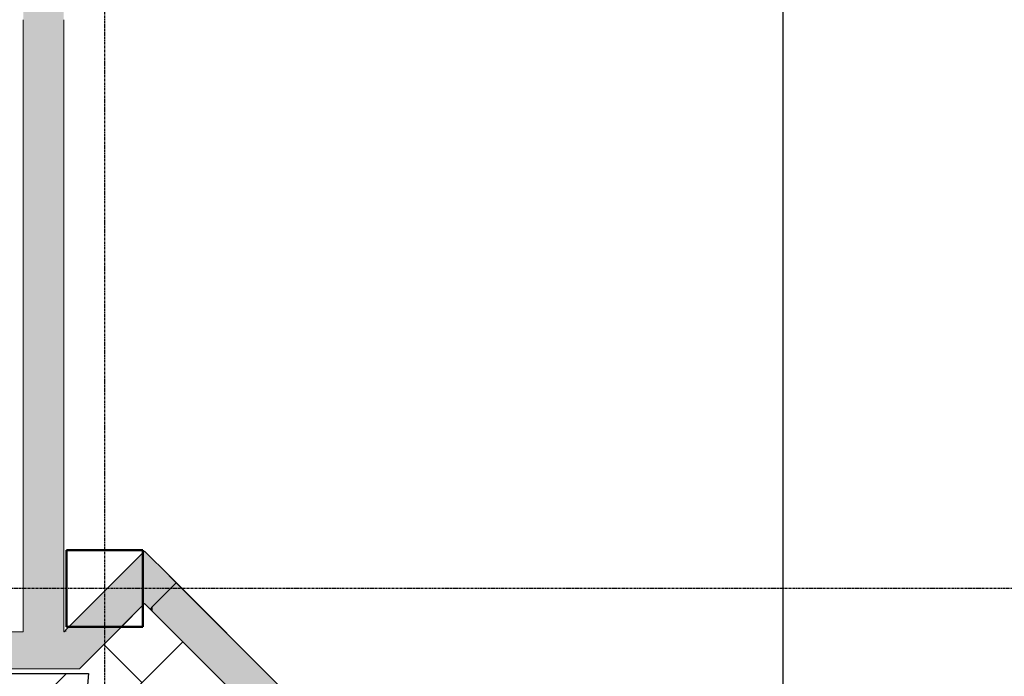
# Model space of a CAD drawing. Header units: inches. Extents: x -4126 to -1814, y 9773 to 12338.
# Tile 41 of 113: x -2518 to -2312, y 10449 to 10586. Entities that reach past the tile are written whole.
import ezdxf

# ---------------------------------------------------------------- set-up
doc = ezdxf.new("R2010")
doc.units = ezdxf.units.IN
doc.header["$MEASUREMENT"] = 0
doc.linetypes.add('Grid Line 1_2_', pattern=[0.875, 0.5, -0.125, 0.125, -0.125])
for name, color, linetype, lineweight in [('A-ANNO-DIMS', 211, 'Continuous', 9), ('A-ANNO-DIMS-96', 211, 'Continuous', 9), ('I-WALL', 2, 'Continuous', 13), ('S-COLS', 52, 'Continuous', 9), ('S-GRID', 1, 'Continuous', 9)]:
    doc.layers.add(name, color=color, linetype=linetype, lineweight=lineweight)
doc.layers.add('LOAD_HATCH', color=8, linetype='Continuous')
doc.styles.add('Century Gothic_B', font='Gothicb.ttf', dxfattribs={"height": 9})
doc.dimstyles.new('OD__1_4__Tol__', dxfattribs={"dimscale": 12, "dimtxt": 9.397514, "dimasz": 1, "dimexe": 0.75, "dimexo": 0.5, "dimgap": 0.125, "dimtad": 1, "dimrnd": 0.25, "dimzin": 1, "dimdsep": 46, "dimlunit": 4, "dimtxsty": 'Century Gothic_B', "dimblk1": 'OBLIQUE', "dimblk2": 'OBLIQUE', "dimsah": 1, "dimcen": 0.09, "dimdle": 0.75, "dimazin": 0, "dimtfac": 1, "dimtdec": 4, "dimtix": 1, "dimtmove": 0, "dimatfit": 3, "dimfxl": 1, "dimtvp": 1, "dimtfill": 1, "dimfrac": 2, "dimtolj": 1, "dimtzin": 0, "dimlwd": 30, "dimlwe": 30, "dimarcsym": 2})

# ---------------------------------------------------------------- blocks, each defined once
blk = doc.blocks.new('CTR - 1st Phase - Common Walls_rvt-1-FRAMING PLAN - 1ST FLOOR')
at = {"layer": 'I-WALL', "lineweight": 5, "transparency": 33554585}
h = blk.add_hatch(color=8, dxfattribs=at)
h.paths.add_polyline_path([(-2517.37, 10458.16), (-2514.32, 10458.16), (-2514.32, 10467.19), (-2512.32, 10467.21), (-2512.32, 10489.14), (-2517.37, 10489.14), (-2517.37, 10459.68)], flags=0)
h.paths.add_polyline_path([(-2517.37, 10489.53), (-2512.32, 10489.53), (-2512.32, 10489.96), (-2517.37, 10489.96)], flags=0)
h.paths.add_polyline_path([(-2512.32, 10490.8), (-2512.32, 10491.23), (-2517.37, 10491.23), (-2517.37, 10490.8)], flags=0)
h.paths.add_polyline_path([(-2517.37, 10491.62), (-2512.32, 10491.62), (-2512.32, 10537.02), (-2517.37, 10537.02)], flags=0)
h.paths.add_polyline_path([(-2517.37, 10537.41), (-2512.32, 10537.41), (-2512.32, 10537.84), (-2517.37, 10537.84)], flags=0)
h.paths.add_polyline_path([(-2512.32, 10538.68), (-2512.32, 10539.11), (-2517.37, 10539.11), (-2517.37, 10538.68)], flags=0)
h.paths.add_polyline_path([(-2512.32, 10539.5), (-2512.32, 10584.9), (-2517.37, 10584.9), (-2517.37, 10539.5)], flags=0)
h.paths.add_polyline_path([(-2517.37, 10585.3), (-2512.32, 10585.3), (-2512.32, 10585.73), (-2517.37, 10585.73)], flags=0)
h.paths.add_polyline_path([(-2512.32, 10586.56), (-2512.32, 10586.99), (-2517.37, 10586.99), (-2517.37, 10586.56)], flags=0)
h.paths.add_polyline_path([(-2512.32, 10587.38), (-2512.32, 10632.78), (-2517.37, 10632.78), (-2517.37, 10587.38)], flags=0)
h.paths.add_polyline_path([(-2517.37, 10633.18), (-2512.32, 10633.18), (-2512.32, 10633.61), (-2517.37, 10633.61)], flags=0)
h.paths.add_polyline_path([(-2512.32, 10634.44), (-2512.32, 10634.87), (-2517.37, 10634.87), (-2517.37, 10634.44)], flags=0)
h.paths.add_polyline_path([(-2512.32, 10635.26), (-2512.32, 10680.67), (-2517.37, 10680.67), (-2517.37, 10635.26)], flags=0)
h.paths.add_polyline_path([(-2517.37, 10681.06), (-2512.32, 10681.06), (-2512.32, 10681.49), (-2517.37, 10681.49)], flags=0)
h.paths.add_polyline_path([(-2512.32, 10682.32), (-2512.32, 10682.75), (-2517.37, 10682.75), (-2517.37, 10682.32)], flags=0)
h.paths.add_polyline_path([(-2517.37, 10683.15), (-2512.32, 10683.15), (-2512.32, 10728.55), (-2517.37, 10728.55)], flags=0)
h.paths.add_polyline_path([(-2512.32, 10728.94), (-2512.32, 10729.37), (-2517.37, 10729.37), (-2517.37, 10728.94)], flags=0)
h.paths.add_polyline_path([(-2517.37, 10730.2), (-2512.32, 10730.2), (-2512.32, 10730.63), (-2517.37, 10730.63)], flags=0)
h.paths.add_polyline_path([(-2517.37, 10731.03), (-2512.32, 10731.03), (-2512.32, 10776.43), (-2517.37, 10776.43), (-2517.37, 10739.54)], flags=0)
h.paths.add_polyline_path([(-2512.32, 10776.82), (-2512.32, 10777.25), (-2517.37, 10777.25), (-2517.37, 10776.82)], flags=0)
h.paths.add_polyline_path([(-2512.32, 10778.09), (-2512.32, 10778.52), (-2517.37, 10778.52), (-2517.37, 10778.09)], flags=0)
h.paths.add_polyline_path([(-2517.37, 10778.91), (-2512.32, 10778.91), (-2512.32, 10813.24), (-2517.37, 10813.24)], flags=0)
h = blk.add_hatch(color=8, dxfattribs=at)
h.paths.add_polyline_path([(-2513.54, 10458.16), (-2513.54, 10467.19), (-2514.32, 10467.19), (-2514.32, 10458.16)], flags=0)
h.paths.add_polyline_path([(-2511.54, 10467.21), (-2511.54, 10489.14), (-2512.32, 10489.14), (-2512.32, 10467.21)], flags=0)
h.paths.add_polyline_path([(-2512.32, 10489.53), (-2511.54, 10489.53), (-2511.54, 10489.96), (-2512.32, 10489.96)], flags=0)
h.paths.add_polyline_path([(-2511.54, 10490.8), (-2511.54, 10491.23), (-2512.32, 10491.23), (-2512.32, 10490.8)], flags=0)
h.paths.add_polyline_path([(-2512.32, 10491.62), (-2511.54, 10491.62), (-2511.54, 10537.02), (-2512.32, 10537.02)], flags=0)
h.paths.add_polyline_path([(-2512.32, 10537.41), (-2511.54, 10537.41), (-2511.54, 10537.84), (-2512.32, 10537.84)], flags=0)
h.paths.add_polyline_path([(-2511.54, 10538.68), (-2511.54, 10539.11), (-2512.32, 10539.11), (-2512.32, 10538.68)], flags=0)
h.paths.add_polyline_path([(-2511.54, 10539.5), (-2511.54, 10584.9), (-2512.32, 10584.9), (-2512.32, 10539.5)], flags=0)
h.paths.add_polyline_path([(-2511.54, 10585.3), (-2511.54, 10585.73), (-2512.32, 10585.73), (-2512.32, 10585.3)], flags=0)
h.paths.add_polyline_path([(-2512.32, 10586.56), (-2511.54, 10586.56), (-2511.54, 10586.99), (-2512.32, 10586.99)], flags=0)
h.paths.add_polyline_path([(-2511.54, 10587.38), (-2511.54, 10632.78), (-2512.32, 10632.78), (-2512.32, 10587.38)], flags=0)
h.paths.add_polyline_path([(-2512.32, 10633.18), (-2511.54, 10633.18), (-2511.54, 10633.61), (-2512.32, 10633.61)], flags=0)
h.paths.add_polyline_path([(-2511.54, 10634.44), (-2511.54, 10634.87), (-2512.32, 10634.87), (-2512.32, 10634.44)], flags=0)
h.paths.add_polyline_path([(-2511.54, 10635.26), (-2511.54, 10680.67), (-2512.32, 10680.67), (-2512.32, 10635.26)], flags=0)
h.paths.add_polyline_path([(-2512.32, 10681.06), (-2511.54, 10681.06), (-2511.54, 10681.49), (-2512.32, 10681.49)], flags=0)
h.paths.add_polyline_path([(-2512.32, 10682.32), (-2511.54, 10682.32), (-2511.54, 10682.75), (-2512.32, 10682.75)], flags=0)
h.paths.add_polyline_path([(-2511.54, 10683.15), (-2511.54, 10728.55), (-2512.32, 10728.55), (-2512.32, 10683.15)], flags=0)
h.paths.add_polyline_path([(-2511.54, 10728.94), (-2511.54, 10729.37), (-2512.32, 10729.37), (-2512.32, 10728.94)], flags=0)
h.paths.add_polyline_path([(-2512.32, 10730.2), (-2511.54, 10730.2), (-2511.54, 10730.63), (-2512.32, 10730.63)], flags=0)
h.paths.add_polyline_path([(-2511.54, 10731.03), (-2511.54, 10776.43), (-2512.32, 10776.43), (-2512.32, 10731.03)], flags=0)
h.paths.add_polyline_path([(-2511.54, 10776.82), (-2511.54, 10777.25), (-2512.32, 10777.25), (-2512.32, 10776.82)], flags=0)
h.paths.add_polyline_path([(-2512.32, 10778.09), (-2511.54, 10778.09), (-2511.54, 10778.52), (-2512.32, 10778.52)], flags=0)
h.paths.add_polyline_path([(-2511.54, 10778.91), (-2511.54, 10813.24), (-2512.32, 10813.24), (-2512.32, 10778.91)], flags=0)
h = blk.add_hatch(color=8, dxfattribs=at)
h.paths.add_polyline_path([(-2508.87, 10458.16), (-2508.87, 10467.19), (-2513.54, 10467.19), (-2513.54, 10458.16)], flags=0)
h.paths.add_polyline_path([(-2511.54, 10467.21), (-2508.87, 10467.21), (-2508.87, 10489.14), (-2511.54, 10489.14), (-2511.54, 10481.21)], flags=0)
h.paths.add_polyline_path([(-2511.54, 10489.53), (-2508.87, 10489.53), (-2508.87, 10489.96), (-2511.54, 10489.96)], flags=0)
h.paths.add_polyline_path([(-2511.54, 10490.8), (-2508.87, 10490.8), (-2508.87, 10491.23), (-2511.54, 10491.23)], flags=0)
h.paths.add_polyline_path([(-2511.54, 10491.62), (-2508.87, 10491.62), (-2508.87, 10537.02), (-2511.54, 10537.02)], flags=0)
h.paths.add_polyline_path([(-2511.54, 10537.41), (-2508.87, 10537.41), (-2508.87, 10537.84), (-2511.54, 10537.84)], flags=0)
h.paths.add_polyline_path([(-2511.54, 10538.68), (-2508.87, 10538.68), (-2508.87, 10539.11), (-2511.54, 10539.11)], flags=0)
h.paths.add_polyline_path([(-2511.54, 10539.5), (-2508.87, 10539.5), (-2508.87, 10584.9), (-2511.54, 10584.9), (-2511.54, 10567.32)], flags=0)
h.paths.add_polyline_path([(-2511.54, 10585.3), (-2508.87, 10585.3), (-2508.87, 10585.73), (-2511.54, 10585.73)], flags=0)
h.paths.add_polyline_path([(-2511.54, 10586.56), (-2508.87, 10586.56), (-2508.87, 10586.99), (-2511.54, 10586.99)], flags=0)
h.paths.add_polyline_path([(-2508.87, 10587.38), (-2508.87, 10632.78), (-2511.54, 10632.78), (-2511.54, 10587.38)], flags=0)
h.paths.add_polyline_path([(-2511.54, 10633.18), (-2508.87, 10633.18), (-2508.87, 10633.61), (-2511.54, 10633.61)], flags=0)
h.paths.add_polyline_path([(-2511.54, 10634.44), (-2508.87, 10634.44), (-2508.87, 10634.87), (-2511.54, 10634.87)], flags=0)
h.paths.add_polyline_path([(-2508.87, 10635.26), (-2508.87, 10680.67), (-2511.54, 10680.67), (-2511.54, 10635.26)], flags=0)
h.paths.add_polyline_path([(-2511.54, 10681.06), (-2508.87, 10681.06), (-2508.87, 10681.49), (-2511.54, 10681.49)], flags=0)
h.paths.add_polyline_path([(-2511.54, 10682.32), (-2508.87, 10682.32), (-2508.87, 10682.75), (-2511.54, 10682.75)], flags=0)
h.paths.add_polyline_path([(-2511.54, 10683.15), (-2508.87, 10683.15), (-2508.87, 10728.55), (-2511.54, 10728.55)], flags=0)
h.paths.add_polyline_path([(-2511.54, 10728.94), (-2508.87, 10728.94), (-2508.87, 10729.37), (-2511.54, 10729.37)], flags=0)
h.paths.add_polyline_path([(-2511.54, 10730.2), (-2508.87, 10730.2), (-2508.87, 10730.63), (-2511.54, 10730.63)], flags=0)
h.paths.add_polyline_path([(-2511.54, 10731.03), (-2508.87, 10731.03), (-2508.87, 10776.43), (-2511.54, 10776.43), (-2511.54, 10739.54)], flags=0)
h.paths.add_polyline_path([(-2508.87, 10776.82), (-2508.87, 10777.25), (-2511.54, 10777.25), (-2511.54, 10776.82)], flags=0)
h.paths.add_polyline_path([(-2508.87, 10778.09), (-2508.87, 10778.52), (-2511.54, 10778.52), (-2511.54, 10778.09)], flags=0)
h.paths.add_polyline_path([(-2511.54, 10778.91), (-2508.87, 10778.91), (-2508.87, 10813.24), (-2511.54, 10813.24)], flags=0)
h = blk.add_hatch(color=8, dxfattribs=at)
h.paths.add_polyline_path([(-2517.37, 10489.14), (-2512.32, 10489.14), (-2512.32, 10489.53), (-2517.37, 10489.53)], flags=0)
h.paths.add_polyline_path([(-2512.32, 10491.23), (-2512.32, 10491.62), (-2517.37, 10491.62), (-2517.37, 10491.23)], flags=0)
h.paths.add_polyline_path([(-2517.37, 10537.02), (-2512.32, 10537.02), (-2512.32, 10537.41), (-2517.37, 10537.41)], flags=0)
h.paths.add_polyline_path([(-2517.37, 10539.11), (-2512.32, 10539.11), (-2512.32, 10539.5), (-2517.37, 10539.5)], flags=0)
h.paths.add_polyline_path([(-2517.37, 10584.9), (-2512.32, 10584.9), (-2512.32, 10585.3), (-2517.37, 10585.3)], flags=0)
h.paths.add_polyline_path([(-2517.37, 10586.99), (-2512.32, 10586.99), (-2512.32, 10587.38), (-2517.37, 10587.38)], flags=0)
h.paths.add_polyline_path([(-2512.32, 10632.78), (-2512.32, 10633.18), (-2517.37, 10633.18), (-2517.37, 10632.78)], flags=0)
h.paths.add_polyline_path([(-2512.32, 10634.87), (-2512.32, 10635.26), (-2517.37, 10635.26), (-2517.37, 10634.87)], flags=0)
h.paths.add_polyline_path([(-2517.37, 10680.67), (-2512.32, 10680.67), (-2512.32, 10681.06), (-2517.37, 10681.06)], flags=0)
h.paths.add_polyline_path([(-2517.37, 10682.75), (-2512.32, 10682.75), (-2512.32, 10683.15), (-2517.37, 10683.15)], flags=0)
h.paths.add_polyline_path([(-2517.37, 10728.55), (-2512.32, 10728.55), (-2512.32, 10728.94), (-2517.37, 10728.94)], flags=0)
h.paths.add_polyline_path([(-2517.37, 10730.63), (-2512.32, 10730.63), (-2512.32, 10731.03), (-2517.37, 10731.03)], flags=0)
h.paths.add_polyline_path([(-2517.37, 10776.43), (-2512.32, 10776.43), (-2512.32, 10776.82), (-2517.37, 10776.82)], flags=0)
h.paths.add_polyline_path([(-2517.37, 10778.52), (-2512.32, 10778.52), (-2512.32, 10778.91), (-2517.37, 10778.91)], flags=0)
h = blk.add_hatch(color=8, dxfattribs=at)
h.paths.add_polyline_path([(-2517.37, 10489.96), (-2512.32, 10489.96), (-2512.32, 10490.8), (-2517.37, 10490.8), (-2517.37, 10490.34)], flags=0)
h.paths.add_polyline_path([(-2512.32, 10537.84), (-2512.32, 10538.68), (-2517.37, 10538.68), (-2517.37, 10537.84)], flags=0)
h.paths.add_polyline_path([(-2517.37, 10585.73), (-2512.32, 10585.73), (-2512.32, 10586.56), (-2517.37, 10586.56), (-2517.37, 10586.1)], flags=0)
h.paths.add_polyline_path([(-2512.32, 10633.61), (-2512.32, 10634.44), (-2517.37, 10634.44), (-2517.37, 10633.61)], flags=0)
h.paths.add_polyline_path([(-2517.37, 10681.49), (-2512.32, 10681.49), (-2512.32, 10682.32), (-2517.37, 10682.32), (-2517.37, 10681.87)], flags=0)
h.paths.add_polyline_path([(-2512.32, 10729.37), (-2512.32, 10730.2), (-2517.37, 10730.2), (-2517.37, 10729.37)], flags=0)
h.paths.add_polyline_path([(-2517.37, 10777.25), (-2512.32, 10777.25), (-2512.32, 10778.09), (-2517.37, 10778.09), (-2517.37, 10777.63)], flags=0)
h = blk.add_hatch(color=8, dxfattribs=at)
h.paths.add_polyline_path([(-2512.32, 10489.14), (-2511.54, 10489.14), (-2511.54, 10489.53), (-2512.32, 10489.53)], flags=0)
h.paths.add_polyline_path([(-2512.32, 10491.23), (-2511.54, 10491.23), (-2511.54, 10491.62), (-2512.32, 10491.62)], flags=0)
h.paths.add_polyline_path([(-2512.32, 10537.02), (-2511.54, 10537.02), (-2511.54, 10537.41), (-2512.32, 10537.41)], flags=0)
h.paths.add_polyline_path([(-2511.54, 10539.11), (-2511.54, 10539.5), (-2512.32, 10539.5), (-2512.32, 10539.11)], flags=0)
h.paths.add_polyline_path([(-2512.32, 10584.9), (-2511.54, 10584.9), (-2511.54, 10585.3), (-2512.32, 10585.3)], flags=0)
h.paths.add_polyline_path([(-2511.54, 10586.99), (-2511.54, 10587.38), (-2512.32, 10587.38), (-2512.32, 10586.99)], flags=0)
h.paths.add_polyline_path([(-2512.32, 10632.78), (-2511.54, 10632.78), (-2511.54, 10633.18), (-2512.32, 10633.18)], flags=0)
h.paths.add_polyline_path([(-2512.32, 10634.87), (-2511.54, 10634.87), (-2511.54, 10635.26), (-2512.32, 10635.26)], flags=0)
h.paths.add_polyline_path([(-2511.54, 10680.67), (-2511.54, 10681.06), (-2512.32, 10681.06), (-2512.32, 10680.67)], flags=0)
h.paths.add_polyline_path([(-2512.32, 10682.75), (-2511.54, 10682.75), (-2511.54, 10683.15), (-2512.32, 10683.15)], flags=0)
h.paths.add_polyline_path([(-2511.54, 10728.55), (-2511.54, 10728.94), (-2512.32, 10728.94), (-2512.32, 10728.55)], flags=0)
h.paths.add_polyline_path([(-2511.54, 10730.63), (-2511.54, 10731.03), (-2512.32, 10731.03), (-2512.32, 10730.63)], flags=0)
h.paths.add_polyline_path([(-2512.32, 10776.43), (-2511.54, 10776.43), (-2511.54, 10776.82), (-2512.32, 10776.82)], flags=0)
h.paths.add_polyline_path([(-2511.54, 10778.52), (-2511.54, 10778.91), (-2512.32, 10778.91), (-2512.32, 10778.52)], flags=0)
h = blk.add_hatch(color=8, dxfattribs=at)
h.paths.add_polyline_path([(-2512.32, 10489.96), (-2511.54, 10489.96), (-2511.54, 10490.8), (-2512.32, 10490.8), (-2512.32, 10490.34)], flags=0)
h.paths.add_polyline_path([(-2511.54, 10537.84), (-2511.54, 10538.68), (-2512.32, 10538.68), (-2512.32, 10537.84)], flags=0)
h.paths.add_polyline_path([(-2511.54, 10585.73), (-2511.54, 10586.56), (-2512.32, 10586.56), (-2512.32, 10585.73)], flags=0)
h.paths.add_polyline_path([(-2512.32, 10633.61), (-2511.54, 10633.61), (-2511.54, 10634.44), (-2512.32, 10634.44), (-2512.32, 10633.98)], flags=0)
h.paths.add_polyline_path([(-2511.54, 10681.49), (-2511.54, 10682.32), (-2512.32, 10682.32), (-2512.32, 10681.49)], flags=0)
h.paths.add_polyline_path([(-2512.32, 10729.37), (-2511.54, 10729.37), (-2511.54, 10730.2), (-2512.32, 10730.2), (-2512.32, 10729.75)], flags=0)
h.paths.add_polyline_path([(-2512.32, 10777.25), (-2511.54, 10777.25), (-2511.54, 10778.09), (-2512.32, 10778.09), (-2512.32, 10777.63)], flags=0)
h = blk.add_hatch(color=8, dxfattribs=at)
h.paths.add_polyline_path([(-2508.87, 10489.14), (-2508.87, 10489.53), (-2511.54, 10489.53), (-2511.54, 10489.14)], flags=0)
h.paths.add_polyline_path([(-2508.87, 10491.23), (-2508.87, 10491.62), (-2511.54, 10491.62), (-2511.54, 10491.23)], flags=0)
h.paths.add_polyline_path([(-2511.54, 10537.02), (-2508.87, 10537.02), (-2508.87, 10537.41), (-2511.54, 10537.41)], flags=0)
h.paths.add_polyline_path([(-2511.54, 10539.11), (-2508.87, 10539.11), (-2508.87, 10539.5), (-2511.54, 10539.5)], flags=0)
h.paths.add_polyline_path([(-2508.87, 10584.9), (-2508.87, 10585.3), (-2511.54, 10585.3), (-2511.54, 10584.9)], flags=0)
h.paths.add_polyline_path([(-2511.54, 10586.99), (-2508.87, 10586.99), (-2508.87, 10587.38), (-2511.54, 10587.38)], flags=0)
h.paths.add_polyline_path([(-2508.87, 10632.78), (-2508.87, 10633.18), (-2511.54, 10633.18), (-2511.54, 10632.78)], flags=0)
h.paths.add_polyline_path([(-2508.87, 10634.87), (-2508.87, 10635.26), (-2511.54, 10635.26), (-2511.54, 10634.87)], flags=0)
h.paths.add_polyline_path([(-2508.87, 10680.67), (-2508.87, 10681.06), (-2511.54, 10681.06), (-2511.54, 10680.67)], flags=0)
h.paths.add_polyline_path([(-2511.54, 10682.75), (-2508.87, 10682.75), (-2508.87, 10683.15), (-2511.54, 10683.15)], flags=0)
h.paths.add_polyline_path([(-2511.54, 10728.55), (-2508.87, 10728.55), (-2508.87, 10728.94), (-2511.54, 10728.94)], flags=0)
h.paths.add_polyline_path([(-2511.54, 10730.63), (-2508.87, 10730.63), (-2508.87, 10731.03), (-2511.54, 10731.03)], flags=0)
h.paths.add_polyline_path([(-2508.87, 10776.43), (-2508.87, 10776.82), (-2511.54, 10776.82), (-2511.54, 10776.43)], flags=0)
h.paths.add_polyline_path([(-2508.87, 10778.52), (-2508.87, 10778.91), (-2511.54, 10778.91), (-2511.54, 10778.52)], flags=0)
h = blk.add_hatch(color=8, dxfattribs=at)
h.paths.add_polyline_path([(-2511.54, 10489.96), (-2508.87, 10489.96), (-2508.87, 10490.8), (-2511.54, 10490.8), (-2511.54, 10490.34)], flags=0)
h.paths.add_polyline_path([(-2508.87, 10537.84), (-2508.87, 10538.68), (-2511.54, 10538.68), (-2511.54, 10537.84)], flags=0)
h.paths.add_polyline_path([(-2511.54, 10585.73), (-2508.87, 10585.73), (-2508.87, 10586.56), (-2511.54, 10586.56), (-2511.54, 10586.1)], flags=0)
h.paths.add_polyline_path([(-2508.87, 10633.61), (-2508.87, 10634.44), (-2511.54, 10634.44), (-2511.54, 10633.61)], flags=0)
h.paths.add_polyline_path([(-2511.54, 10681.49), (-2508.87, 10681.49), (-2508.87, 10682.32), (-2511.54, 10682.32), (-2511.54, 10681.87)], flags=0)
h.paths.add_polyline_path([(-2508.87, 10729.37), (-2508.87, 10730.2), (-2511.54, 10730.2), (-2511.54, 10729.37)], flags=0)
h.paths.add_polyline_path([(-2511.54, 10777.25), (-2508.87, 10777.25), (-2508.87, 10778.09), (-2511.54, 10778.09), (-2511.54, 10777.63)], flags=0)
h = blk.add_hatch(color=8, dxfattribs=at)
h.paths.add_polyline_path([(-2490.84, 10462.9), (-2490.32, 10463.41), (-2490.32, 10467.19), (-2492.32, 10467.19), (-2492.32, 10464.39), (-2491.98, 10464.05)], flags=0)
h.paths.add_polyline_path([(-2492.32, 10467.21), (-2490.32, 10467.21), (-2490.32, 10473.35), (-2491.98, 10475.01), (-2492.32, 10474.67), (-2492.32, 10468.38)], flags=0)
h.paths.add_polyline_path([(-2492.32, 10467.19), (-2492.32, 10467.21), (-2495.12, 10467.19)], flags=0)
h = blk.add_hatch(color=8, dxfattribs=at)
h.paths.add_polyline_path([(-2492.32, 10464.39), (-2492.32, 10467.19), (-2495.12, 10467.19)], flags=0)
h.paths.add_polyline_path([(-2495.14, 10467.21), (-2492.32, 10467.21), (-2492.32, 10474.67), (-2497.46, 10469.53)], flags=0)
h = blk.add_hatch(color=8, dxfattribs=at)
h.paths.add_polyline_path([(-2490.32, 10463.41), (-2486.55, 10467.19), (-2490.32, 10467.19), (-2490.32, 10464.05)], flags=0)
h.paths.add_polyline_path([(-2488.32, 10467.21), (-2488.32, 10471.35), (-2490.32, 10473.35), (-2490.32, 10467.21), (-2489.11, 10467.21)], flags=0)
h = blk.add_hatch(color=8, dxfattribs=at)
h.paths.add_polyline_path([(-2438.95, 10411.02), (-2433.47, 10416.5), (-2457.07, 10440.1), (-2462.55, 10434.62), (-2439.47, 10411.54)], flags=0)
h.paths.add_polyline_path([(-2488.32, 10467.19), (-2486.53, 10467.21), (-2485.36, 10468.38), (-2488.32, 10471.35), (-2488.32, 10467.21), (-2489.11, 10467.19)], flags=0)
h = blk.add_hatch(color=8, dxfattribs=at)
h.paths.add_polyline_path([(-2505.62, 10459.27), (-2496.77, 10459.27), (-2492.32, 10463.71), (-2492.32, 10464.39), (-2495.12, 10467.19), (-2499.8, 10467.19), (-2507.73, 10459.27)], flags=0)
h.paths.add_polyline_path([(-2495.14, 10467.21), (-2497.46, 10469.53), (-2499.79, 10467.21), (-2497.46, 10467.21)], flags=0)
h = blk.add_hatch(color=8, dxfattribs=at)
h.paths.add_polyline_path([(-2497.87, 10458.16), (-2496.84, 10459.19), (-2507.8, 10459.19), (-2508.32, 10458.67), (-2508.32, 10458.16), (-2505.62, 10458.16)], flags=0)
h.paths.add_polyline_path([(-2492.32, 10463.71), (-2491.98, 10464.05), (-2492.32, 10464.39), (-2492.32, 10463.83)], flags=0)
h.paths.add_polyline_path([(-2495.12, 10467.19), (-2495.14, 10467.21), (-2497.46, 10467.19)], flags=0)
for points in [[(-2487.11, 10459.18), (-2487.11, 10466.62), (-2490.32, 10463.41), (-2490.32, 10462.39), (-2487.61, 10459.68)], [(-2486.32, 10458.39), (-2486.32, 10467.19), (-2486.55, 10467.19), (-2487.11, 10466.62), (-2487.11, 10459.18)], [(-2490.32, 10462.39), (-2490.32, 10463.41), (-2490.84, 10462.9)], [(-2508.32, 10458.16), (-2508.32, 10458.67), (-2508.83, 10458.16)], [(-2505.62, 10459.19), (-2496.82, 10459.21), (-2496.77, 10459.27), (-2507.73, 10459.27), (-2507.8, 10459.19)], [(-2514.32, 10450.41), (-2514.32, 10458.16), (-2643.35, 10458.16), (-2643.35, 10450.41), (-2517.37, 10450.41)], [(-2513.54, 10450.41), (-2508.32, 10450.41), (-2508.32, 10458.16), (-2514.32, 10458.16), (-2514.32, 10456.15), (-2513.54, 10455.63)], [(-2505.62, 10450.41), (-2497.87, 10458.16), (-2508.32, 10458.16), (-2508.32, 10450.41)], [(-2513.54, 10450.41), (-2513.54, 10455.63), (-2514.32, 10456.15), (-2514.32, 10450.41)]]:
    blk.add_hatch(color=8, dxfattribs=at).paths.add_polyline_path(points, flags=0)
h = blk.add_hatch(color=8, dxfattribs=at)
h.paths.add_polyline_path([(-2462.55, 10434.62), (-2457.07, 10440.1), (-2458.23, 10441.26), (-2469.19, 10441.26), (-2466.09, 10438.15)], flags=0)
h.paths.add_polyline_path([(-2462.55, 10441.65), (-2458.63, 10441.65), (-2459.06, 10442.08), (-2470.02, 10442.08), (-2469.59, 10441.65)], flags=0)
h.paths.add_polyline_path([(-2470.85, 10442.91), (-2459.89, 10442.91), (-2460.32, 10443.34), (-2471.28, 10443.34)], flags=0)
h.paths.add_polyline_path([(-2460.71, 10443.74), (-2485.36, 10468.38), (-2486.55, 10467.19), (-2486.32, 10467.19), (-2486.32, 10458.39), (-2471.67, 10443.74)], flags=0)
at = {"layer": 'I-WALL', "color": 253}
for p, q in [((-2517.37, 10585.73), (-2517.37, 10586.1)), ((-2508.87, 10586.1), (-2508.87, 10585.73)), ((-2517.37, 10585.3), (-2517.37, 10585.73)), ((-2517.37, 10584.9), (-2517.37, 10585.3)), ((-2517.37, 10539.5), (-2517.37, 10584.9)), ((-2508.87, 10585.73), (-2508.87, 10585.3)), ((-2508.87, 10585.3), (-2508.87, 10584.9)), ((-2508.87, 10584.9), (-2508.87, 10539.5)), ((-2517.37, 10539.11), (-2517.37, 10539.5)), ((-2517.37, 10538.68), (-2517.37, 10539.11)), ((-2517.37, 10538.3), (-2517.37, 10538.68)), ((-2508.87, 10539.5), (-2508.87, 10539.11)), ((-2508.87, 10539.11), (-2508.87, 10538.68)), ((-2508.87, 10538.68), (-2508.87, 10538.3)), ((-2517.37, 10537.84), (-2517.37, 10538.22)), ((-2517.37, 10537.41), (-2517.37, 10537.84)), ((-2517.37, 10537.02), (-2517.37, 10537.41)), ((-2517.37, 10491.62), (-2517.37, 10537.02)), ((-2508.87, 10538.22), (-2508.87, 10537.84)), ((-2508.87, 10537.84), (-2508.87, 10537.41)), ((-2508.87, 10537.41), (-2508.87, 10537.02)), ((-2508.87, 10537.02), (-2508.87, 10491.62)), ((-2517.37, 10491.23), (-2517.37, 10491.62)), ((-2508.87, 10491.62), (-2508.87, 10491.23)), ((-2517.37, 10490.8), (-2517.37, 10491.23)), ((-2517.37, 10490.42), (-2517.37, 10490.8)), ((-2517.37, 10489.96), (-2517.37, 10490.34)), ((-2517.37, 10489.53), (-2517.37, 10489.96)), ((-2517.37, 10489.14), (-2517.37, 10489.53)), ((-2508.87, 10491.23), (-2508.87, 10490.8)), ((-2508.87, 10490.8), (-2508.87, 10490.42)), ((-2508.87, 10490.34), (-2508.87, 10489.96)), ((-2508.87, 10489.96), (-2508.87, 10489.53)), ((-2508.87, 10489.53), (-2508.87, 10489.14)), ((-2517.37, 10458.16), (-2517.37, 10489.14)), ((-2508.87, 10489.14), (-2508.87, 10467.21)), ((-2491.98, 10475.01), (-2492.32, 10474.67)), ((-2491.98, 10475.01), (-2490.32, 10473.35)), ((-2492.32, 10474.67), (-2497.46, 10469.53)), ((-2490.32, 10473.35), (-2488.32, 10471.35)), ((-2488.32, 10471.35), (-2460.71, 10443.74)), ((-2499.79, 10467.21), (-2497.46, 10469.53)), ((-2508.87, 10467.19), (-2508.87, 10458.16)), ((-2507.73, 10459.27), (-2499.8, 10467.19)), ((-2486.55, 10467.19), (-2490.32, 10463.41)), ((-2485.36, 10468.38), (-2486.55, 10467.19)), ((-2492.32, 10463.71), (-2496.77, 10459.27)), ((-2491.98, 10464.05), (-2492.32, 10463.71)), ((-2490.32, 10462.39), (-2491.98, 10464.05)), ((-2490.32, 10463.41), (-2490.84, 10462.9)), ((-2487.11, 10459.18), (-2490.32, 10462.39)), ((-2508.83, 10458.16), (-2508.32, 10458.67)), ((-2508.32, 10458.67), (-2507.8, 10459.19)), ((-2507.8, 10459.19), (-2507.73, 10459.27)), ((-2496.84, 10459.19), (-2497.87, 10458.16)), ((-2496.77, 10459.27), (-2496.82, 10459.21)), ((-2486.32, 10458.39), (-2487.11, 10459.18)), ((-2471.67, 10443.74), (-2486.32, 10458.39)), ((-2643.35, 10458.16), (-2517.37, 10458.16)), ((-2508.87, 10458.16), (-2508.83, 10458.16)), ((-2505.62, 10450.41), (-2497.87, 10458.16)), ((-2514.32, 10450.41), (-2643.35, 10450.41)), ((-2513.54, 10450.41), (-2514.32, 10450.41)), ((-2508.32, 10450.41), (-2513.54, 10450.41)), ((-2505.62, 10450.41), (-2508.32, 10450.41))]:
    blk.add_line(p, q, dxfattribs=at)
at = {"layer": 'I-WALL', "color": 9}
for p, q in [((-2517.37, 10586.1), (-2517.37, 10585.3)), ((-2508.87, 10585.73), (-2508.87, 10586.1)), ((-2517.37, 10585.3), (-2517.37, 10584.9)), ((-2517.37, 10584.9), (-2517.37, 10539.5)), ((-2508.87, 10585.3), (-2508.87, 10585.73)), ((-2508.87, 10584.9), (-2508.87, 10585.3)), ((-2508.87, 10539.5), (-2508.87, 10584.9)), ((-2517.37, 10539.5), (-2517.37, 10539.11)), ((-2517.37, 10539.11), (-2517.37, 10538.3)), ((-2508.87, 10539.11), (-2508.87, 10539.5)), ((-2508.87, 10538.68), (-2508.87, 10539.11)), ((-2508.87, 10538.3), (-2508.87, 10538.68)), ((-2517.37, 10538.22), (-2517.37, 10537.41)), ((-2517.37, 10537.41), (-2517.37, 10537.02)), ((-2517.37, 10537.02), (-2517.37, 10491.62)), ((-2508.87, 10537.84), (-2508.87, 10538.22)), ((-2508.87, 10537.41), (-2508.87, 10537.84)), ((-2508.87, 10537.02), (-2508.87, 10537.41)), ((-2508.87, 10491.62), (-2508.87, 10537.02)), ((-2517.37, 10491.62), (-2517.37, 10491.23)), ((-2508.87, 10491.23), (-2508.87, 10491.62)), ((-2517.37, 10491.23), (-2517.37, 10490.42)), ((-2517.37, 10490.34), (-2517.37, 10489.53)), ((-2517.37, 10489.53), (-2517.37, 10489.14)), ((-2508.87, 10490.8), (-2508.87, 10491.23)), ((-2508.87, 10490.42), (-2508.87, 10490.8)), ((-2508.87, 10489.96), (-2508.87, 10490.34)), ((-2508.87, 10489.53), (-2508.87, 10489.96)), ((-2508.87, 10489.14), (-2508.87, 10489.53)), ((-2517.37, 10489.14), (-2517.37, 10458.16)), ((-2508.87, 10467.21), (-2508.87, 10489.14)), ((-2492.32, 10474.67), (-2491.98, 10475.01)), ((-2490.32, 10473.35), (-2491.98, 10475.01)), ((-2497.46, 10469.53), (-2492.32, 10474.67)), ((-2488.32, 10471.35), (-2490.32, 10473.35)), ((-2485.36, 10468.38), (-2488.32, 10471.35)), ((-2497.46, 10469.53), (-2499.79, 10467.21)), ((-2508.87, 10458.16), (-2508.87, 10467.19)), ((-2499.8, 10467.19), (-2507.73, 10459.27)), ((-2486.55, 10467.19), (-2490.32, 10463.41)), ((-2485.36, 10468.38), (-2486.55, 10467.19)), ((-2460.71, 10443.74), (-2485.36, 10468.38)), ((-2496.82, 10459.21), (-2492.32, 10463.71)), ((-2492.32, 10463.71), (-2491.98, 10464.05)), ((-2491.98, 10464.05), (-2490.84, 10462.9)), ((-2490.32, 10463.41), (-2490.84, 10462.9)), ((-2490.84, 10462.9), (-2490.32, 10462.39)), ((-2490.32, 10462.39), (-2486.32, 10458.39)), ((-2508.32, 10458.67), (-2508.83, 10458.16)), ((-2507.8, 10459.19), (-2508.32, 10458.67)), ((-2507.73, 10459.27), (-2507.8, 10459.19)), ((-2497.87, 10458.16), (-2496.84, 10459.19)), ((-2486.32, 10458.39), (-2471.67, 10443.74)), ((-2517.37, 10458.16), (-2643.35, 10458.16)), ((-2508.83, 10458.16), (-2508.87, 10458.16)), ((-2497.87, 10458.16), (-2505.62, 10450.41)), ((-2643.35, 10450.41), (-2514.32, 10450.41)), ((-2514.32, 10450.41), (-2508.32, 10450.41)), ((-2508.32, 10450.41), (-2505.62, 10450.41))]:
    blk.add_line(p, q, dxfattribs=at)
blk = doc.blocks.new('034100 - Precast Structural Concrete - Column - Corbels - 16_x16_-1699970-FRAMING PLAN - 1ST FLOOR')
at = {"layer": 'S-COLS'}
for p, q in [((-8.91, 8.98), (-8.98, 8.98)), ((-8.98, 8.98), (-8.98, -7.02)), ((6.94, 8.98), (-8.91, 8.98)), ((7.02, 8.98), (6.94, 8.98)), ((7.02, -7.02), (7.02, 8.98)), ((-8.98, -7.02), (-8.91, -7.02)), ((-8.91, -7.02), (6.94, -7.02)), ((6.94, -7.02), (7.02, -7.02))]:
    blk.add_line(p, q, dxfattribs=at)
at = {"layer": 'S-COLS', "lineweight": 50}
for p, q in [((-8.98, -7.02), (-8.98, 8.98)), ((-8.98, 8.98), (-8.91, 8.98)), ((-8.91, 8.98), (6.94, 8.98)), ((6.94, 8.98), (7.02, 8.98)), ((7.02, 8.98), (7.02, -7.02)), ((-8.91, -7.02), (-8.98, -7.02)), ((6.94, -7.02), (-8.91, -7.02)), ((7.02, -7.02), (6.94, -7.02))]:
    blk.add_line(p, q, dxfattribs=at)
blk = doc.blocks.new('DIMBLOCK2-FRAMING PLAN - 1ST FLOOR')
at = {"layer": 'A-ANNO-DIMS-96', "lineweight": 50}
for p, q in [((-2358.42, 10819.99), (-2364.42, 10825.99)), ((-2358.42, 10819.99), (-2352.42, 10813.99)), ((-2358.42, 10011.56), (-2364.42, 10017.56)), ((-2358.42, 10011.56), (-2352.42, 10005.56))]:
    blk.add_line(p, q, dxfattribs=at)
at = {"layer": 'A-ANNO-DIMS-96', "lineweight": 30}
for p, q in [((-2360.91, 10819.99), (-2349.42, 10819.99)), ((-2358.42, 10819.99), (-2360.91, 10819.99)), ((-2358.42, 10011.56), (-2358.42, 10819.99)), ((-2360.91, 10011.56), (-2349.42, 10011.56)), ((-2358.42, 10011.56), (-2360.91, 10011.56))]:
    blk.add_line(p, q, dxfattribs=at)
at = {"layer": 'A-ANNO-DIMS-96', "color": 0, "lineweight": 30, "char_height": 9, "attachment_point": 1, "rotation": 90, "line_spacing_factor": 0.984502, "style": 'Century Gothic_B', "bg_fill": 3, "box_fill_scale": 1.25, "bg_fill_color": 256, "bg_fill_true_color": 13158600, "bg_fill_transparency": 0}
for s, insert, width in [('67\' - 4 1/2"', (-2371.46, 10383.78), 76.7911), ('-3" ELEV.', (-2353.69, 10390.12), 61.5761)]:
    blk.add_mtext(s, dxfattribs=dict(at, insert=insert, width=width))
blk = doc.blocks.new('_Oblique')
at = {"color": 0, "linetype": 'ByBlock', "lineweight": -2}
blk.add_line((-0.5, -0.5), (0.5, 0.5), dxfattribs=at)

msp = doc.modelspace()

# ---------------------------------------------------------------- hatches: boundary and pattern name
at = {"layer": 'LOAD_HATCH'}
h = msp.add_hatch(dxfattribs=at)
h.set_pattern_fill('ANSI38', color=256, scale=100, style=0)
h.paths.add_polyline_path([(-3481.324, 10382.789), (-3418.524, 10381), (-3072.924, 10381), (-2509.521, 10381.514), (-2503.7, 10449.439), (-3408.924, 10449.439), (-3401.049, 11277.289), (-3371.874, 11277.289), (-3371.874, 11473.789), (-3140.124, 11473.539), (-3139.124, 11648.339), (-2778.924, 11649.339), (-2778.924, 11628.389), (-2718.724, 11628.389), (-2650.524, 11628.389), (-2650.524, 11649.339), (-2509.521, 11650), (-2509.521, 11717.264), (-3140.124, 11718), (-3140.124, 11838.614), (-3460.024, 11838.614), (-3460.024, 11787.364), (-3199.999, 11783.364), (-3199.999, 11535.189), (-3481.324, 11530.989), (-3477.974, 11244.389), (-3477.974, 10410)])
h = msp.add_hatch(dxfattribs=at)
h.set_pattern_fill('ANSI38', color=256, scale=100, style=0)
edge = h.paths.add_edge_path()
edge.add_line((-2508.324, 10381.164), (-2505.62, 10381.164))
edge.add_line((-2505.62, 10381.164), (-2500.324, 10375.869))
edge.add_line((-2500.324, 10375.869), (-2500.324, 10455.71))
edge.add_line((-2500.324, 10455.71), (-2505.62, 10450.414))
edge.add_line((-2503.7, 10449.439), (-2509.521, 10381.514))
h.paths.add_polyline_path([(-2500.324, 10375.869), (-2500.324, 10455.71), (-2497.87, 10458.164), (-2496.845, 10459.189), (-2492.324, 10459.189), (-2492.324, 10459.268), (-2492.324, 10463.71), (-2491.985, 10464.049), (-2490.324, 10462.389), (-2487.111, 10459.176), (-2486.324, 10458.389), (-2471.672, 10443.737), (-2471.278, 10443.343), (-2470.391, 10442.456), (-2469.586, 10441.65), (-2469.192, 10441.257), (-2444.432, 10416.497), (-2465.073, 10395.855), (-2465.467, 10395.461), (-2466.354, 10394.574), (-2467.16, 10393.769), (-2467.553, 10393.375), (-2486.324, 10374.604), (-2487.111, 10373.817), (-2490.324, 10370.604), (-2492.692, 10368.236), (-2497.87, 10373.414)])

# ---------------------------------------------------------------- linework, layer by layer
msp.add_lwpolyline([(-3401.049, 11277.289), (-3408.924, 10449.439), (-2503.7, 10449.439), (-2509.521, 10381.514), (-3072.924, 10381), (-3418.524, 10381), (-3481.324, 10382.789), (-3477.974, 10410), (-3477.974, 11244.389)], dxfattribs=at)
at = {"layer": 'S-GRID', "linetype": 'Grid Line 1_2_', "lineweight": 30}
for p, q in [((-2500.324, 9772.61), (-2500.324, 12288.555)), ((-1814.206, 10467.189), (-4076.95, 10467.189))]:
    msp.add_line(p, q, dxfattribs=at)

# ---------------------------------------------------------------- block references
at = {"lineweight": 5}
msp.add_blockref('CTR - 1st Phase - Common Walls_rvt-1-FRAMING PLAN - 1ST FLOOR', (0, 0), dxfattribs=at)
at = {"layer": 'S-COLS', "rotation": 270.0000000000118}
msp.add_blockref('034100 - Precast Structural Concrete - Column - Corbels - 16_x16_-1699970-FRAMING PLAN - 1ST FLOOR', (-2501.308, 10466.205), dxfattribs=at)

# ---------------------------------------------------------------- next in the draw order: dimensions: what is measured, and where the dimension line sits
at = {"layer": 'A-ANNO-DIMS', "lineweight": 30}
dim = msp.add_linear_dim(base=(-2358.425, 10819.989), p1=(-2366.91, 10011.56), p2=(-2366.91, 10819.989), angle=90, text='<>\\X-3" ELEV.', dimstyle='OD__1_4__Tol__', override={"dimpost": '<>', "dimfxl": 808.429494}, dxfattribs=at)
dim.commit()
dim.dimension.update_dxf_attribs({"geometry": 'DIMBLOCK2-FRAMING PLAN - 1ST FLOOR', "text_midpoint": (-2358.425, 10415.775)})

doc.saveas('drawing.dxf')
